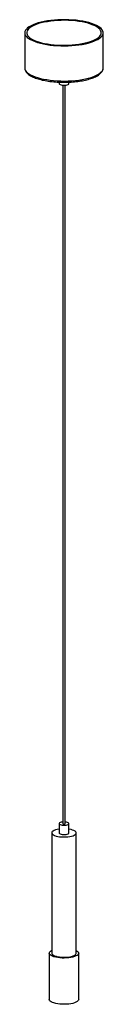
# Paper-space layout '_Dimétrica' of a CAD drawing. Header units: millimetres. Extents: x -40 to 40, y -52 to 951.
import ezdxf

# ---------------------------------------------------------------- set-up
doc = ezdxf.new("R2010")
doc.units = ezdxf.units.MM

psp = doc.layouts.new('_Dimétrica')

# ---------------------------------------------------------------- linework, layer by layer
at = {"color": 7, "linetype": 'Continuous', "lineweight": 25}
for p, q in [((-40, 938.1), (-40, 902.3)), ((40, 902.3), (40, 938.1)), ((-5, 887.7), (-5, 886.2)), ((-1.2, 884.6), (-1.2, 132)), ((1.2, 132), (1.2, 884.6)), ((5, 886.2), (5, 887.7)), ((-5, 132), (-5, 122.6)), ((5, 122.6), (5, 132)), ((-12.5, 122.6), (-12.5, 0)), ((12.5, 0), (12.5, 122.6)), ((-15, 0), (-15, -47.1)), ((15, -47.1), (15, 0))]:
    psp.add_line(p, q, dxfattribs=at)
at = {"color": 7, "linetype": 'Continuous', "lineweight": 25, "flags": 128}
for points in [[(-14.1, 925.6), (-10.6, 925.2), (-6.9, 925), (-3.2, 924.8), (0.5, 924.8), (4.3, 924.8), (8, 925), (11.6, 925.3), (15.2, 925.8), (18.6, 926.3), (21.8, 926.9), (24.8, 927.6), (27.7, 928.5), (30.3, 929.4), (32.6, 930.4), (34.6, 931.4), (36.3, 932.5), (37.7, 933.7), (38.8, 934.9), (39.5, 936.1), (39.9, 937.3), (40, 938.6), (39.7, 939.8), (39, 941.1), (38, 942.3), (36.6, 943.4), (35, 944.6), (33, 945.6), (30.8, 946.6), (28.2, 947.5), (25.4, 948.4), (22.4, 949.1), (19.2, 949.8), (15.9, 950.3), (12.4, 950.8), (8.8, 951.1), (5.1, 951.3), (1.3, 951.4), (-2.4, 951.4), (-6.2, 951.3), (-9.8, 951), (-13.4, 950.7), (-16.9, 950.2), (-20.2, 949.6), (-23.3, 948.9), (-26.3, 948.1), (-29, 947.3), (-31.4, 946.3), (-33.6, 945.3), (-35.5, 944.2), (-37.1, 943.1), (-38.3, 941.9), (-39.2, 940.7), (-39.8, 939.5), (-40, 938.2), (-39.9, 937), (-39.4, 935.7), (-38.5, 934.5), (-37.4, 933.3), (-35.9, 932.2), (-34, 931.1), (-31.9, 930.1), (-29.5, 929.1), (-26.9, 928.2), (-24, 927.4), (-20.9, 926.7), (-17.6, 926.1), (-14.1, 925.6)], [(-13.4, 926.2), (-9.9, 925.9), (-6.4, 925.6), (-2.7, 925.5), (1, 925.4), (4.6, 925.5), (8.2, 925.7), (11.8, 926.1), (15.2, 926.5), (18.5, 927), (21.6, 927.7), (24.5, 928.4), (27.2, 929.3), (29.7, 930.2), (31.8, 931.2), (33.7, 932.2), (35.2, 933.3), (36.4, 934.5), (37.3, 935.7), (37.8, 936.9), (38, 938.1), (37.8, 939.3), (37.3, 940.5), (36.4, 941.7), (35.2, 942.9), (33.6, 944), (31.8, 945), (29.6, 946), (27.2, 947), (24.5, 947.8), (21.6, 948.5), (18.4, 949.2), (15.1, 949.7), (11.7, 950.1), (8.2, 950.5), (4.5, 950.7), (0.9, 950.8), (-2.8, 950.7), (-6.4, 950.6), (-10, 950.3), (-13.5, 949.9), (-16.9, 949.4), (-20.1, 948.8), (-23.1, 948.2), (-25.9, 947.4), (-28.5, 946.5), (-30.8, 945.5), (-32.8, 944.5), (-34.5, 943.4), (-35.9, 942.3), (-36.9, 941.1), (-37.6, 939.9), (-38, 938.7), (-38, 937.5), (-37.6, 936.3), (-36.9, 935), (-35.8, 933.9), (-34.4, 932.7), (-32.7, 931.7), (-30.7, 930.6), (-28.4, 929.7), (-25.8, 928.8), (-23, 928), (-20, 927.3), (-16.8, 926.7), (-13.4, 926.2)], [(-5, 886.2), (-5, 886), (-4.6, 885.6), (-3.9, 885.2), (-3, 884.9), (-1.8, 884.7)], [(-1.8, 884.7), (-0.4, 884.6), (0.9, 884.6), (2.2, 884.7), (3.3, 885), (4.2, 885.3), (4.8, 885.8), (5, 886.2), (5, 886.2)], [(-1.2, 133.6), (-1.6, 133.6), (-2.8, 133.4), (-3.8, 133.1), (-4.5, 132.7), (-4.9, 132.3), (-5, 131.8), (-4.6, 131.4), (-3.9, 131), (-3, 130.7), (-1.8, 130.4)], [(-1.8, 130.4), (-0.4, 130.3), (0.9, 130.4), (2.2, 130.5), (3.3, 130.8), (4.2, 131.1), (4.8, 131.5), (5, 132), (4.8, 132.4), (4.3, 132.8), (3.5, 133.2), (2.4, 133.5), (1.2, 133.6)], [(-1.2, 132), (-1.2, 132), (-1.1, 131.8), (-0.9, 131.7), (-0.4, 131.6)], [(-0.4, 131.6), (0, 131.6), (0.5, 131.6), (0.9, 131.7), (1.2, 131.8), (1.2, 132)], [(-5, 126.4), (-6.8, 126.1), (-8.5, 125.6), (-9.9, 125.1), (-11, 124.5), (-11.9, 123.9), (-12.4, 123.2), (-12.5, 122.5), (-12.3, 121.8), (-11.7, 121.1), (-10.8, 120.5), (-9.6, 119.9), (-8.1, 119.4), (-6.3, 119), (-4.4, 118.7)], [(-5, 122.6), (-5, 122.4), (-4.6, 121.9), (-3.9, 121.5), (-3, 121.2), (-1.8, 121)], [(-4.4, 118.7), (-2.4, 118.5), (-0.3, 118.4), (1.8, 118.4), (3.9, 118.6), (5.9, 118.9), (7.6, 119.3), (9.2, 119.7), (10.5, 120.3), (11.5, 120.9), (12.2, 121.6), (12.5, 122.3), (12.4, 123), (12, 123.7), (11.3, 124.4), (10.2, 125), (8.8, 125.5), (7.2, 126), (5.4, 126.3), (5, 126.4)], [(-1.8, 121), (-0.4, 120.9), (0.9, 120.9), (2.2, 121.1), (3.3, 121.3), (4.2, 121.7), (4.8, 122.1), (5, 122.5), (5, 122.6)], [(12.5, 2.8), (13.6, 2.1), (14.4, 1.4), (14.9, 0.7), (15, -0.1), (14.8, -0.8), (14.2, -1.6), (13.3, -2.3), (12.1, -2.9), (10.6, -3.5), (8.9, -4), (6.9, -4.4), (4.8, -4.7), (2.6, -4.9), (0.3, -5), (-2, -5), (-4.2, -4.8), (-6.4, -4.5), (-8.4, -4.2), (-10.2, -3.7), (-11.7, -3.1), (-13, -2.5), (-14, -1.8), (-14.7, -1.1), (-15, -0.3), (-14.9, 0.5), (-14.5, 1.2), (-13.8, 1.9), (-12.8, 2.6), (-12.5, 2.8)], [(-12.5, 0), (-12.5, -0.1), (-12.3, -0.8), (-11.7, -1.5), (-10.8, -2.1), (-9.6, -2.7), (-8.1, -3.2), (-6.3, -3.6), (-4.4, -3.9)], [(-4.4, -3.9), (-2.4, -4.1), (-0.3, -4.2), (1.8, -4.1), (3.9, -4), (5.9, -3.7), (7.6, -3.3), (9.2, -2.8), (10.5, -2.3), (11.5, -1.6), (12.2, -1), (12.5, -0.3), (12.5, 0)], [(15, -47.1), (15, -47.2), (14.8, -48), (14.2, -48.7), (13.3, -49.4), (12.1, -50.1), (10.6, -50.7), (8.9, -51.2), (6.9, -51.6), (4.8, -51.9), (2.6, -52.1), (0.3, -52.1), (-2, -52.1), (-4.2, -51.9), (-6.4, -51.7), (-8.4, -51.3), (-10.2, -50.8), (-11.7, -50.3), (-13, -49.6), (-14, -48.9), (-14.7, -48.2), (-15, -47.4), (-15, -47.1)]]:
    psp.add_lwpolyline(points, dxfattribs=at)
at = {"color": 8, "linetype": 'Continuous', "lineweight": 25, "flags": 128}
for points in [[(-40, 902.3), (-39.9, 901.1), (-39.4, 899.9), (-38.5, 898.7), (-37.4, 897.5), (-35.9, 896.4), (-34, 895.3), (-31.9, 894.2), (-29.5, 893.3), (-26.9, 892.4), (-24, 891.6), (-20.9, 890.9), (-17.6, 890.3), (-14.1, 889.8)], [(-14.1, 889.8), (-10.6, 889.4), (-6.9, 889.1), (-3.2, 889), (0.5, 888.9), (4.3, 889), (8, 889.2), (11.6, 889.5), (15.2, 889.9), (18.6, 890.5), (21.8, 891.1), (24.8, 891.8), (27.7, 892.6), (30.3, 893.5), (32.6, 894.5), (34.6, 895.6), (36.3, 896.7), (37.7, 897.8), (38.8, 899), (39.5, 900.3), (39.9, 901.5), (40, 902.3)]]:
    psp.add_lwpolyline(points, dxfattribs=at)
at = {"color": 7, "linetype": 'Continuous', "lineweight": 25}
for points, knots in [([(-40, 902.3), (-40, 902), (-40, 901.2), (-39.6, 900), (-39, 898.7), (-38.1, 897.4), (-36.8, 896.2), (-35.3, 895), (-33.4, 893.9), (-31.3, 892.9), (-29, 891.9), (-26.4, 891), (-23.6, 890.3), (-20.7, 889.6), (-17.6, 889), (-15.2, 888.6), (-13.9, 888.5), (-13.7, 888.4)], [0, 0, 0, 0, 0.040301, 0.10405, 0.168674, 0.236304, 0.307887, 0.382757, 0.459233, 0.535809, 0.611922, 0.687534, 0.76272, 0.83757, 0.912166, 0.982568, 1, 1, 1, 1]), ([(-13.7, 888.4), (-13.1, 888.4), (-11.4, 888.2), (-8.5, 887.9), (-5.1, 887.7), (-1.5, 887.6), (2, 887.6), (5.5, 887.7), (9, 887.9), (12.4, 888.3), (15.7, 888.7), (18.8, 889.2), (21.9, 889.8), (24.8, 890.6), (27.4, 891.4), (29.9, 892.3), (32.2, 893.2), (34.2, 894.3), (36, 895.5), (37.4, 896.8), (38.6, 898.1), (39.4, 899.4), (39.9, 900.8), (40, 901.8), (40, 902.3), (40, 902.3)], [0, 0, 0, 0, 0.024552, 0.071248, 0.117911, 0.164545, 0.211166, 0.257788, 0.304423, 0.351085, 0.397793, 0.444566, 0.491429, 0.538414, 0.585559, 0.632915, 0.680544, 0.728517, 0.776881, 0.825576, 0.873955, 0.915403, 0.954753, 0.9966, 1, 1, 1, 1])]:
    psp.add_open_spline(points, degree=3, knots=knots, dxfattribs=at)

doc.saveas('drawing.dxf')
